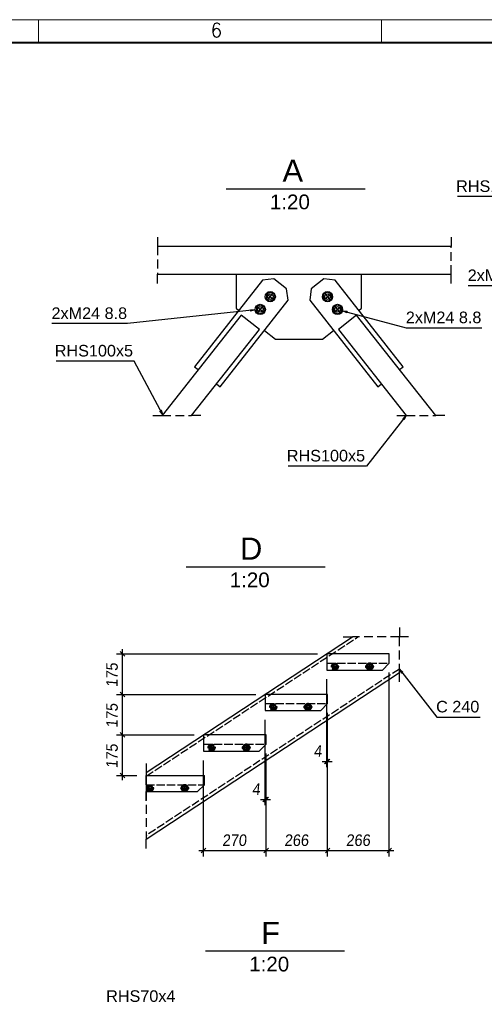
# Paper-space layout 'A0 Advance Steel' of a CAD drawing. Header units: millimetres. Extents: x 209 to 803, y 321 to 741.
# Tile 51 of 52: x 577 to 677, y 529 to 741. Entities that reach past the tile are written whole.
import ezdxf

# ---------------------------------------------------------------- set-up
doc = ezdxf.new("R2010")
doc.units = ezdxf.units.MM
for name, pattern in [('ACAD_ISO02W100', [15, 12, -3]), ('ACAD_ISO04W100', [30, 24, -3, 0, -3]), ('DASHED', [19.05, 12.7, -6.35])]:
    doc.linetypes.add(name, pattern=pattern)
doc.layers.get('0').update_dxf_attribs({"linetype": 'CONTINUOUS'})
for name, color, linetype, lineweight in [('5', 7, 'CONTINUOUS', 15), ('RAHM2', 1, 'CONTINUOUS', 15), ('RAHM3', 51, 'CONTINUOUS', 30), ('RAHM5', 3, 'CONTINUOUS', 40)]:
    doc.layers.add(name, color=color, linetype=linetype, lineweight=lineweight)
for name, color, linetype in [('AS_Belki', 145, 'CONTINUOUS'), ('AS_Blachy', 30, 'CONTINUOUS'), ('AS_DIM_ON', 7, 'CONTINUOUS'), ('AS_INS_ON', 7, 'CONTINUOUS'), ('AS_Kraty', 9, 'CONTINUOUS'), ('AS_Schody', 253, 'CONTINUOUS'), ('AS_Sruby', 9, 'CONTINUOUS')]:
    doc.layers.add(name, color=color, linetype=linetype)
doc.styles.add('Arial', font='arial.ttf')
doc.styles.add('ARIAL_1', font='arial.ttf', dxfattribs={"width": 0.9, "oblique": 5})
doc.styles.add('CalloutText_Big', font='arial.ttf', dxfattribs={"height": 4.76})
doc.styles.add('CalloutText_Small', font='arial.ttf', dxfattribs={"height": 3.175})
doc.styles.add('ROMANS', font='romans.shx', dxfattribs={"width": 0.9})

# ---------------------------------------------------------------- blocks, each defined once
blk = doc.blocks.new('132QEWDSAASD')
at = {"layer": 'RAHM2'}
for p, q in [((372, 415), (372, 420)), ((446, 415), (446, 420))]:
    blk.add_line(p, q, dxfattribs=at)
blk.add_lwpolyline([(0, 0), (0, 420), (594, 420), (594, 0)], close=True, dxfattribs=at)
at = {"layer": 'RAHM5'}
blk.add_line((589, 415), (5, 415), dxfattribs=at)
at = {"layer": 'RAHM3', "style": 'ROMANS'}
blk.add_text('6', height=3, dxfattribs=at).set_placement((409.06, 416.23))
blk = doc.blocks.new('5ytrhfgvc')
at = {"layer": '5'}
blk.add_blockref('132QEWDSAASD', (0, 0), dxfattribs=at)

psp = doc.layouts.new('A0 Advance Steel')

# ---------------------------------------------------------------- linework, layer by layer
at = {"color": 0, "linetype": 'ByBlock', "lineweight": -2}
for p, q in [((626.71, 678.65, -37139.48), (627.72, 678.59, -37139.48)), ((626.71, 678.65, -37139.48), (626.74, 678.32, -37139.48)), ((627.72, 678.59, -37139.48), (626.74, 678.32, -37139.48)), ((647.48, 678, -37139.48), (646.56, 678.42, -37139.48)), ((646.56, 678.42, -37139.48), (647.57, 678.33, -37139.48)), ((647.48, 678, -37139.48), (647.57, 678.33, -37139.48)), ((607.46, 656.95), (607.17, 656.79)), ((607.78, 655.99), (607.17, 656.79)), ((607.46, 656.95), (607.78, 655.99)), ((659.56, 655.12), (660.31, 655.8)), ((659.56, 655.12), (659.82, 654.91)), ((660.31, 655.8), (659.82, 654.91)), ((659.31, 600.2), (658.83, 601.09)), ((658.83, 601.09), (659.58, 600.4)), ((659.31, 600.2), (659.58, 600.4))]:
    psp.add_line(p, q, dxfattribs=at)
at = {"color": 7}
for points in [[(699.6, 690.69), (690.19, 703.06), (671.36, 703.06)], [(710.53, 669.86), (689.99, 683.83), (673.68, 683.83)], [(627.72, 678.59), (600.18, 675.64), (583.87, 675.64)], [(646.56, 678.42), (660.33, 674.74), (676.64, 674.74)], [(607.78, 655.99), (601.63, 667.55), (584.74, 667.55)], [(660.31, 655.8), (651.71, 644.89), (634.82, 644.89)], [(658.83, 601.09), (666.94, 590.72), (676.26, 590.72)]]:
    psp.add_lwpolyline(points, dxfattribs=at)
at = {"layer": 'AS_Belki', "color": 7, "linetype": 'Continuous', "ltscale": 0.15}
for p, q in [((606.63, 694.32), (606.63, 692.32)), ((669.99, 694.32), (669.99, 692.32)), ((606.63, 684.32), (606.63, 686.32)), ((669.99, 684.32), (669.99, 686.32)), ((605.64, 655.8), (607.64, 655.8)), ((616, 655.8), (614, 655.8)), ((658.31, 655.8), (660.31, 655.8)), ((668.67, 655.8), (666.67, 655.8))]:
    psp.add_line(p, q, dxfattribs=at)
at = {"layer": 'AS_Belki', "linetype": 'Continuous', "ltscale": 0.15}
for p, q in [((669.99, 692.32), (606.63, 692.32)), ((606.63, 686.32), (669.99, 686.32)), ((624.69, 677.5), (607.64, 655.8)), ((628.62, 674.41), (624.69, 677.5)), ((649.62, 677.5), (645.69, 674.41)), ((666.67, 655.8), (649.62, 677.5)), ((614, 655.8), (628.62, 674.41)), ((645.69, 674.41), (660.31, 655.8))]:
    psp.add_line(p, q, dxfattribs=at)
at = {"layer": 'AS_Belki', "color": 7, "linetype": 'DASHED', "ltscale": 0.15}
for p, q in [((606.63, 692.32), (606.63, 686.32)), ((669.99, 686.32), (669.99, 692.32)), ((607.64, 655.8), (614, 655.8)), ((660.31, 655.8), (666.67, 655.8))]:
    psp.add_line(p, q, dxfattribs=at)
at = {"layer": 'AS_Blachy', "linetype": 'Continuous', "ltscale": 0.15}
for p, q in [((629.3, 685), (614.63, 666.32)), ((623.65, 686.32), (623.65, 678.95)), ((631.76, 685.29), (629.3, 685)), ((634.51, 683.13), (631.76, 685.29)), ((642.55, 685.29), (639.79, 683.13)), ((645, 685), (642.55, 685.29)), ((659.68, 666.32), (645, 685)), ((650.65, 678.95), (650.65, 686.32)), ((634.81, 680.67), (634.51, 683.13)), ((639.79, 683.13), (639.5, 680.67)), ((620.14, 662), (634.81, 680.67)), ((639.5, 680.67), (654.17, 662)), ((623.65, 678.95), (624.21, 678.51)), ((650.1, 678.51), (650.65, 678.95)), ((629.71, 674.19), (632.08, 672.32)), ((642.22, 672.32), (644.6, 674.19)), ((632.08, 672.32), (642.22, 672.32)), ((614.63, 666.32), (615.42, 665.71)), ((658.89, 665.71), (659.68, 666.32)), ((619.35, 662.62), (620.14, 662)), ((654.17, 662), (654.96, 662.62)), ((656.67, 604.37), (643.17, 604.37)), ((643.17, 604.37), (643.17, 600.87)), ((656.67, 602.37), (656.67, 604.37)), ((652.04, 602.07), (652.79, 602.07)), ((655.17, 600.87), (656.67, 602.37)), ((643.17, 600.87), (655.17, 600.87)), ((652.79, 601.17), (652.04, 601.17)), ((643.36, 595.62), (629.86, 595.62)), ((629.86, 595.62), (629.86, 592.12)), ((643.36, 593.62), (643.36, 595.62)), ((638.74, 593.32), (639.49, 593.32)), ((641.86, 592.12), (643.36, 593.62)), ((629.86, 592.12), (641.86, 592.12)), ((639.49, 592.42), (638.74, 592.42)), ((630.06, 586.87), (616.56, 586.87)), ((616.56, 586.87), (616.56, 583.37)), ((630.06, 584.87), (630.06, 586.87)), ((625.43, 584.57), (626.18, 584.57)), ((628.56, 583.37), (630.06, 584.87)), ((616.56, 583.37), (628.56, 583.37)), ((626.18, 583.67), (625.43, 583.67)), ((604.17, 578.12), (616.75, 578.12)), ((616.75, 576.12), (616.75, 578.12)), ((615.25, 574.62), (616.75, 576.12)), ((604.17, 574.62), (615.25, 574.62)), ((612.13, 575.82), (612.88, 575.82)), ((612.88, 574.92), (612.13, 574.92))]:
    psp.add_line(p, q, dxfattribs=at)
at = {"layer": 'AS_Blachy', "color": 7, "linetype": 'Continuous', "ltscale": 0.15}
for p, q in [((604.17, 580.12), (604.17, 578.12)), ((604.17, 572.62), (604.17, 574.62))]:
    psp.add_line(p, q, dxfattribs=at)
at = {"layer": 'AS_Blachy', "color": 7, "linetype": 'DASHED', "ltscale": 0.15}
psp.add_line((604.17, 578.12), (604.17, 574.62), dxfattribs=at)
at = {"layer": 'AS_Blachy', "linetype": 'Continuous', "ltscale": 0.15}
for centre in [(644.92, 601.62), (631.61, 592.87), (618.31, 584.12), (605, 575.37)]:
    psp.add_circle(centre, 0.45, dxfattribs=at)
at = {"layer": 'AS_Blachy', "linetype": 'Continuous', "ltscale": 0.15, "extrusion": (-4.04236e-13, 1.6766e-13, -1)}
psp.add_arc((-652.04, 601.62), 0.45, 270, 90, dxfattribs=at)
at = {"layer": 'AS_Blachy', "linetype": 'Continuous', "ltscale": 0.15, "extrusion": (1.67354e-13, -4.0393e-13, -1)}
psp.add_arc((-652.79, 601.62), 0.45, 90, 270, dxfattribs=at)
at = {"layer": 'AS_Blachy', "linetype": 'Continuous', "ltscale": 0.15, "extrusion": (-6.12323e-17, 2.44929e-16, -1)}
for centre, start, end in [((-638.74, 592.87), 270, 90), ((-639.49, 592.87), 90, 270), ((-612.13, 575.37), 270, 90), ((-612.88, 575.37), 90, 270)]:
    psp.add_arc(centre, 0.45, start, end, dxfattribs=at)
at = {"layer": 'AS_Blachy', "linetype": 'Continuous', "ltscale": 0.15, "extrusion": (1.61664e-12, -6.69414e-13, -1)}
psp.add_arc((-625.43, 584.12), 0.45, 270, 90, dxfattribs=at)
at = {"layer": 'AS_Blachy', "linetype": 'Continuous', "ltscale": 0.15, "extrusion": (-6.6972e-13, 1.61694e-12, -1)}
psp.add_arc((-626.18, 584.12), 0.45, 90, 270, dxfattribs=at)
at = {"layer": 'AS_DIM_ON', "color": 8}
for p, q in [((597.81, 604.37), (641.17, 604.37)), ((599.06, 595.62), (599.06, 605.37)), ((656.67, 560.64), (656.67, 600.37)), ((643.17, 579.89), (643.17, 598.87)), ((597.81, 595.62), (627.86, 595.62)), ((599.06, 586.87), (599.06, 595.62)), ((643.36, 560.64), (643.36, 591.62)), ((643.36, 579.89), (643.36, 591.62)), ((629.86, 571.67), (629.86, 590.12)), ((597.81, 586.87), (614.56, 586.87)), ((599.06, 577.12), (599.06, 586.87)), ((630.06, 560.64), (630.06, 582.87)), ((630.06, 571.67), (630.06, 582.87)), ((616.56, 560.64), (616.56, 581.37)), ((642.17, 581.14), (644.36, 581.14)), ((597.81, 578.12), (602.17, 578.12)), ((628.86, 572.92), (631.06, 572.92)), ((615.56, 561.89), (630.06, 561.89)), ((630.06, 561.89), (643.36, 561.89)), ((643.36, 561.89), (657.67, 561.89))]:
    psp.add_line(p, q, dxfattribs=at)
at = {"layer": 'AS_DIM_ON', "color": 8, "linetype": 'ByBlock', "lineweight": -2}
for p, q in [((599.56, 603.87), (598.56, 604.87)), ((599.56, 595.12), (598.56, 596.12)), ((598.56, 596.12), (599.56, 595.12)), ((599.56, 586.37), (598.56, 587.37)), ((598.56, 587.37), (599.56, 586.37)), ((643.67, 581.64), (642.67, 580.64)), ((642.86, 580.64), (643.86, 581.64)), ((598.56, 578.62), (599.56, 577.62)), ((630.36, 573.42), (629.36, 572.42)), ((629.56, 572.42), (630.56, 573.42)), ((617.06, 562.39), (616.06, 561.39)), ((629.56, 561.39), (630.56, 562.39)), ((630.56, 562.39), (629.56, 561.39)), ((642.86, 561.39), (643.86, 562.39)), ((643.86, 562.39), (642.86, 561.39)), ((656.17, 561.39), (657.17, 562.39))]:
    psp.add_line(p, q, dxfattribs=at)
at = {"layer": 'AS_INS_ON'}
for p, q in [((621.46, 704.75), (651.49, 704.75)), ((612.8, 623.17), (642.82, 623.17)), ((617, 540.24), (647.03, 540.24))]:
    psp.add_line(p, q, dxfattribs=at)
at = {"layer": 'AS_Kraty', "color": 84, "linetype": 'ACAD_ISO02W100', "ltscale": 0.15}
for p, q in [((643.17, 602.37), (656.67, 602.37)), ((629.86, 593.62), (643.36, 593.62)), ((616.56, 584.87), (630.06, 584.87)), ((604.17, 576.12), (616.75, 576.12))]:
    psp.add_line(p, q, dxfattribs=at)
at = {"layer": 'AS_Schody', "color": 7, "linetype": 'Continuous', "ltscale": 0.15}
for p, q in [((658.83, 610.02), (658.83, 608.02)), ((646.71, 608.02), (648.71, 608.02)), ((660.83, 608.02), (658.83, 608.02)), ((658.83, 598.31), (658.83, 600.31)), ((604.17, 580.73), (604.17, 578.73)), ((604.17, 576.12), (604.17, 578.12)), ((604.17, 576.62), (604.17, 574.62)), ((604.17, 562.37), (604.17, 564.37))]:
    psp.add_line(p, q, dxfattribs=at)
at = {"layer": 'AS_Schody', "color": 84, "linetype": 'ACAD_ISO02W100', "ltscale": 0.15}
for p, q in [((604.17, 577.95), (649.89, 608.02)), ((658.83, 601.09), (604.17, 565.14))]:
    psp.add_line(p, q, dxfattribs=at)
at = {"layer": 'AS_Schody', "linetype": 'Continuous', "ltscale": 0.15}
for p, q in [((604.17, 578.73), (648.71, 608.02)), ((604.17, 564.37), (658.83, 600.31))]:
    psp.add_line(p, q, dxfattribs=at)
at = {"layer": 'AS_Schody', "color": 7, "linetype": 'DASHED', "ltscale": 0.15}
for p, q in [((658.83, 608.02), (648.71, 608.02)), ((658.83, 600.31), (658.83, 608.02)), ((604.17, 578.73), (604.17, 578.12)), ((604.17, 574.62), (604.17, 564.37))]:
    psp.add_line(p, q, dxfattribs=at)
at = {"layer": 'AS_Schody', "color": 84, "linetype": 'ACAD_ISO02W100', "ltscale": 0.15}
for centre in [(652.42, 601.62), (639.11, 592.87), (625.81, 584.12), (612.5, 575.37)]:
    psp.add_circle(centre, 0.45, dxfattribs=at)
at = {"layer": 'AS_Sruby', "linetype": 'Continuous', "ltscale": 0.15}
for p, q in [((631.12, 682.44), (630.2, 682.07)), ((631.89, 681.83), (631.12, 682.44)), ((643.19, 682.44), (642.41, 681.83)), ((644.11, 682.07), (643.19, 682.44)), ((630.2, 682.07), (630.06, 681.09)), ((630.06, 681.09), (630.84, 680.48)), ((630.84, 680.48), (631.75, 680.85)), ((631.75, 680.85), (631.89, 681.83)), ((642.41, 681.83), (642.55, 680.85)), ((642.55, 680.85), (643.47, 680.48)), ((643.47, 680.48), (644.25, 681.09)), ((644.25, 681.09), (644.11, 682.07)), ((628.04, 679.32), (627.9, 678.34)), ((627.9, 678.34), (628.67, 677.73)), ((628.95, 679.69), (628.04, 679.32)), ((628.67, 677.73), (629.59, 678.1)), ((629.73, 679.08), (628.95, 679.69)), ((629.59, 678.1), (629.73, 679.08)), ((645.35, 679.69), (644.58, 679.08)), ((644.58, 679.08), (644.72, 678.1)), ((644.72, 678.1), (645.63, 677.73)), ((646.27, 679.32), (645.35, 679.69)), ((645.63, 677.73), (646.41, 678.34)), ((646.41, 678.34), (646.27, 679.32)), ((652.03, 602.07), (651.84, 601.96)), ((651.84, 601.96), (651.84, 601.29)), ((652.99, 601.96), (652.8, 602.07)), ((652.99, 601.29), (652.99, 601.96)), ((651.84, 601.29), (652.03, 601.18)), ((652.8, 601.18), (652.99, 601.29)), ((638.72, 593.32), (638.53, 593.21)), ((638.53, 593.21), (638.53, 592.54)), ((639.69, 593.21), (639.5, 593.32)), ((639.69, 592.54), (639.69, 593.21)), ((638.53, 592.54), (638.72, 592.43)), ((639.5, 592.43), (639.69, 592.54)), ((625.42, 584.57), (625.23, 584.46)), ((625.23, 584.46), (625.23, 583.79)), ((626.39, 584.46), (626.2, 584.57)), ((626.39, 583.79), (626.39, 584.46)), ((625.23, 583.79), (625.42, 583.68)), ((626.2, 583.68), (626.39, 583.79)), ((612.11, 575.82), (611.92, 575.71)), ((611.92, 575.71), (611.92, 575.04)), ((611.92, 575.04), (612.11, 574.93)), ((613.08, 575.71), (612.89, 575.82)), ((612.89, 574.93), (613.08, 575.04)), ((613.08, 575.04), (613.08, 575.71))]:
    psp.add_line(p, q, dxfattribs=at)
at = {"layer": 'AS_Sruby', "color": 10, "linetype": 'ACAD_ISO04W100', "ltscale": 0.15}
for p, q in [((630.3, 680.6), (631.66, 682.33)), ((630.3, 680.6), (631.66, 682.33)), ((644.01, 680.6), (642.65, 682.33)), ((644.01, 680.6), (642.65, 682.33)), ((630.11, 682.14), (631.84, 680.78)), ((630.11, 682.14), (631.84, 680.78)), ((630.98, 681.46), (630.98, 681.46)), ((642.47, 680.78), (644.2, 682.14)), ((642.47, 680.78), (644.2, 682.14)), ((643.33, 681.46), (643.33, 681.46)), ((627.95, 679.39), (629.68, 678.03)), ((627.95, 679.39), (629.68, 678.03)), ((628.13, 677.84), (629.49, 679.57)), ((628.13, 677.84), (629.49, 679.57)), ((628.81, 678.71), (628.81, 678.71)), ((644.63, 678.03), (646.36, 679.39)), ((644.63, 678.03), (646.36, 679.39)), ((646.17, 677.84), (644.82, 679.57)), ((646.17, 677.84), (644.82, 679.57)), ((645.49, 678.71), (645.49, 678.71)), ((644.17, 601.62), (645.67, 601.62)), ((644.17, 601.62), (645.67, 601.62)), ((644.92, 602.37), (644.92, 600.87)), ((644.92, 602.37), (644.92, 600.87)), ((644.92, 601.62), (644.92, 601.62)), ((651.67, 601.62), (653.17, 601.62)), ((651.67, 601.62), (653.17, 601.62)), ((652.42, 602.37), (652.42, 600.87)), ((652.42, 602.37), (652.42, 600.87)), ((652.42, 601.62), (652.42, 601.62)), ((631.61, 593.62), (631.61, 592.12)), ((631.61, 593.62), (631.61, 592.12)), ((639.11, 593.62), (639.11, 592.12)), ((639.11, 593.62), (639.11, 592.12)), ((630.86, 592.87), (632.36, 592.87)), ((630.86, 592.87), (632.36, 592.87)), ((631.61, 592.87), (631.61, 592.87)), ((638.36, 592.87), (639.86, 592.87)), ((638.36, 592.87), (639.86, 592.87)), ((639.11, 592.87), (639.11, 592.87)), ((618.31, 584.87), (618.31, 583.37)), ((618.31, 584.87), (618.31, 583.37)), ((625.81, 584.87), (625.81, 583.37)), ((625.81, 584.87), (625.81, 583.37)), ((617.56, 584.12), (619.06, 584.12)), ((617.56, 584.12), (619.06, 584.12)), ((618.31, 584.12), (618.31, 584.12)), ((625.06, 584.12), (626.56, 584.12)), ((625.06, 584.12), (626.56, 584.12)), ((625.81, 584.12), (625.81, 584.12)), ((605, 576.12), (605, 574.62)), ((605, 576.12), (605, 574.62)), ((612.5, 576.12), (612.5, 574.62)), ((612.5, 576.12), (612.5, 574.62)), ((604.25, 575.37), (605.75, 575.37)), ((604.25, 575.37), (605.75, 575.37)), ((605, 575.37), (605, 575.37)), ((611.75, 575.37), (613.25, 575.37)), ((611.75, 575.37), (613.25, 575.37)), ((612.5, 575.37), (612.5, 575.37))]:
    psp.add_line(p, q, dxfattribs=at)
at = {"layer": 'AS_Sruby', "color": 84, "linetype": 'ACAD_ISO02W100', "ltscale": 0.15}
for p, q in [((644.92, 602.29), (644.34, 601.96)), ((644.34, 601.96), (644.34, 601.29)), ((645.49, 601.96), (644.92, 602.29)), ((645.49, 601.29), (645.49, 601.96)), ((652.03, 602.07), (652.42, 602.29)), ((652.42, 602.29), (652.8, 602.07)), ((644.34, 601.29), (644.92, 600.95)), ((644.92, 600.95), (645.49, 601.29)), ((652.42, 600.95), (652.03, 601.18)), ((652.8, 601.18), (652.42, 600.95)), ((631.61, 593.54), (631.03, 593.21)), ((631.03, 593.21), (631.03, 592.54)), ((632.19, 593.21), (631.61, 593.54)), ((632.19, 592.54), (632.19, 593.21)), ((638.72, 593.32), (639.11, 593.54)), ((639.11, 593.54), (639.5, 593.32)), ((631.03, 592.54), (631.61, 592.2)), ((631.61, 592.2), (632.19, 592.54)), ((639.11, 592.2), (638.72, 592.43)), ((639.5, 592.43), (639.11, 592.2)), ((618.31, 584.79), (617.73, 584.46)), ((617.73, 584.46), (617.73, 583.79)), ((618.89, 584.46), (618.31, 584.79)), ((618.89, 583.79), (618.89, 584.46)), ((625.42, 584.57), (625.81, 584.79)), ((625.81, 584.79), (626.2, 584.57)), ((617.73, 583.79), (618.31, 583.45)), ((618.31, 583.45), (618.89, 583.79)), ((625.81, 583.45), (625.42, 583.68)), ((626.2, 583.68), (625.81, 583.45)), ((605, 576.04), (604.42, 575.71)), ((605.58, 575.71), (605, 576.04)), ((612.11, 575.82), (612.5, 576.04)), ((612.5, 576.04), (612.89, 575.82)), ((604.42, 575.71), (604.42, 575.04)), ((604.42, 575.04), (605, 574.7)), ((605, 574.7), (605.58, 575.04)), ((605.58, 575.04), (605.58, 575.71)), ((612.5, 574.7), (612.11, 574.93)), ((612.89, 574.93), (612.5, 574.7))]:
    psp.add_line(p, q, dxfattribs=at)
at = {"layer": 'AS_Sruby', "linetype": 'Continuous', "ltscale": 0.15}
for centre, radius in [((630.98, 681.46), 1.1), ((643.33, 681.46), 1.1), ((630.98, 681.46), 0.6), ((643.33, 681.46), 0.6), ((628.81, 678.71), 1.1), ((628.81, 678.71), 0.6), ((645.49, 678.71), 1.1), ((645.49, 678.71), 0.6)]:
    psp.add_circle(centre, radius, dxfattribs=at)
at = {"layer": 'AS_Sruby', "color": 84, "linetype": 'ACAD_ISO02W100', "ltscale": 0.15}
for centre, radius in [((644.92, 601.62), 0.75), ((644.92, 601.62), 0.4), ((652.42, 601.62, 0), 0.4), ((631.61, 592.87), 0.75), ((631.61, 592.87), 0.4), ((639.11, 592.87), 0.4), ((618.31, 584.12), 0.75), ((618.31, 584.12, 0), 0.4), ((625.81, 584.12), 0.4), ((605, 575.37), 0.75), ((605, 575.37), 0.4), ((612.5, 575.37), 0.4)]:
    psp.add_circle(centre, radius, dxfattribs=at)
at = {"layer": 'AS_Sruby', "linetype": 'Continuous', "ltscale": 0.15}
for centre, start, end in [((652.42, 601.62), 154.0119, 205.9881), ((652.42, 601.62), 334.0119, 25.9881), ((639.11, 592.87), 154.0119, 205.9881), ((639.11, 592.87), 334.0119, 25.9881), ((625.81, 584.12), 154.0119, 205.9881), ((625.81, 584.12), 334.0119, 25.9881), ((612.5, 575.37), 154.0119, 205.9881), ((612.5, 575.37), 334.0119, 25.9881)]:
    psp.add_arc(centre, 0.75, start, end, dxfattribs=at)
at = {"layer": 'AS_Sruby', "color": 84, "linetype": 'ACAD_ISO02W100', "ltscale": 0.15}
for centre, start, end in [((652.42, 601.62), 25.9881, 154.0119), ((652.42, 601.62), 205.9881, 334.0119), ((639.11, 592.87), 25.9881, 154.0119), ((639.11, 592.87), 205.9881, 334.0119), ((625.81, 584.12), 25.9881, 154.0119), ((625.81, 584.12), 205.9881, 334.0119), ((612.5, 575.37), 25.9881, 154.0119), ((612.5, 575.37), 205.9881, 334.0119)]:
    psp.add_arc(centre, 0.75, start, end, dxfattribs=at)

# ---------------------------------------------------------------- block references
at = {"layer": '5'}
psp.add_blockref('5ytrhfgvc', (208.99, 321.25), dxfattribs=at)

# ---------------------------------------------------------------- texts
at = {"color": 7, "style": 'Arial'}
for s, p in [('RHS140x10', (671.09, 704.06)), ('2xM24 8.8', (673.58, 684.83)), ('2xM24 8.8', (583.77, 676.64)), ('2xM24 8.8', (660.23, 675.74)), ('RHS100x5', (584.47, 668.55)), ('RHS100x5', (634.55, 645.89)), ('C 240', (666.77, 591.72)), ('RHS70x4', (595.56, 529.24))]:
    psp.add_text(s, height=2.5, dxfattribs=at).set_placement(p)
at = {"layer": 'AS_DIM_ON', "color": 9, "style": 'ARIAL_1', "oblique": 5, "width": 0.9}
for p in [(598.06, 597.16), (598.06, 588.41), (598.06, 579.66)]:
    psp.add_text('175', height=2.5, rotation=90, dxfattribs=at).set_placement(p)
for s, p in [('4', (640.35, 582.14)), ('4', (627.05, 573.92)), ('270', (620.6, 562.89)), ('266', (634, 562.89)), ('266', (647.31, 562.89))]:
    psp.add_text(s, height=2.5, dxfattribs=at).set_placement(p)
at = {"layer": 'AS_INS_ON'}
for s, height, style, p in [('A', 4.76, 'CalloutText_Big', (633.62, 706.28)), ('1:20', 3.175, 'CalloutText_Small', (630.89, 700.33)), ('D', 4.76, 'CalloutText_Big', (624.46, 624.69)), ('1:20', 3.175, 'CalloutText_Small', (622.22, 618.75)), ('F', 4.76, 'CalloutText_Big', (629, 541.76)), ('1:20', 3.175, 'CalloutText_Small', (626.43, 535.82))]:
    psp.add_text(s, height=height, dxfattribs=dict(at, style=style)).set_placement(p)

doc.saveas('drawing.dxf')
